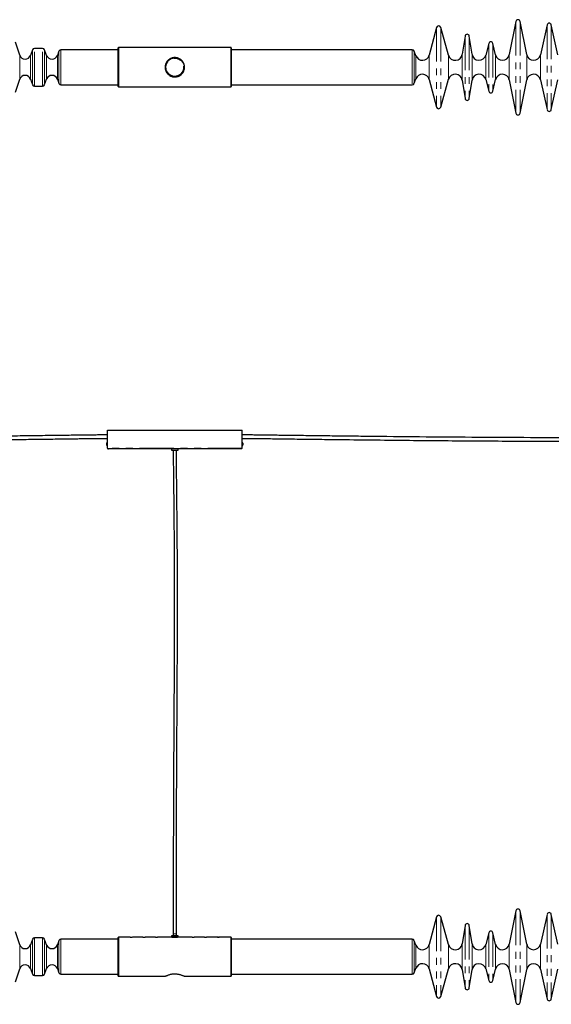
# Model space of a CAD drawing. Header units: millimetres. Extents: x 350 to 3714, y 780 to 2611.
# Tile 2 of 3: x 1337 to 2325, y 780 to 2611. Entities that reach past the tile are written whole.
import ezdxf

# ---------------------------------------------------------------- set-up
doc = ezdxf.new("R2010")
doc.units = ezdxf.units.MM
doc.header["$LTSCALE"] = 10
doc.linetypes.add('PHANTOM', pattern=[12.7, 6.35, -1.27, 1.27, -1.27, 1.27, -1.27])

msp = doc.modelspace()

# ---------------------------------------------------------------- linework, layer by layer
at = {"color": 7, "linetype": 'Continuous', "lineweight": 25}
for p, q in [((2259.2, 2608.2), (2246.9, 2546.4)), ((2279.4, 2546.4), (2267, 2608.2)), ((2317.2, 2601.8), (2304.8, 2546.1)), ((2337.4, 2546.1), (2325, 2601.8)), ((2111.7, 2596.9), (2098.2, 2545.6)), ((2134.1, 2545.4), (2119.5, 2597)), ((1336.8, 2545.2), (1328.7, 2569.4)), ((2164.7, 2581), (2159.5, 2547)), ((2177.8, 2547), (2172.6, 2581)), ((2208.7, 2567.4), (2203.2, 2545.7)), ((2221.5, 2546), (2216.5, 2567.3)), ((1360.7, 2555.3), (1356.9, 2544.9)), ((1379.4, 2557.9), (1364.4, 2557.9)), ((1386.9, 2544.9), (1383.1, 2555.3)), ((1409.8, 2552.8), (1406.9, 2544.9)), ((1520.1, 2555.4), (1413.5, 2555.4)), ((1520.6, 2559.4), (1520.1, 2558.9)), ((1520.1, 2486.9), (1520.1, 2558.9)), ((1729.6, 2559.4), (1520.6, 2559.4)), ((1520.6, 2559.4), (1520.6, 2486.4)), ((1730.1, 2558.9), (1729.6, 2559.4)), ((1729.6, 2486.4), (1729.6, 2559.4)), ((1730.1, 2558.9), (1730.1, 2486.9)), ((2066.6, 2555.4), (1730.1, 2555.4)), ((2073.4, 2544.5), (2070.4, 2552.8)), ((1328.7, 2476.4), (1336.8, 2500.7)), ((1356.9, 2500.9), (1360.7, 2490.6)), ((1383.1, 2490.6), (1386.9, 2500.9)), ((1406.9, 2500.9), (1409.8, 2493.1)), ((2070.4, 2493.1), (2073.4, 2501.3)), ((2098.2, 2500.2), (2111.7, 2448.9)), ((2119.5, 2448.8), (2134.1, 2500.5)), ((2159.5, 2498.9), (2164.7, 2464.8)), ((2172.6, 2464.8), (2177.8, 2498.9)), ((2203.2, 2500.1), (2208.7, 2478.4)), ((2216.5, 2478.5), (2221.5, 2499.9)), ((2246.9, 2499.5), (2259.2, 2437.6)), ((2267, 2437.6), (2279.4, 2499.5)), ((2304.8, 2499.8), (2317.2, 2444.1)), ((2325, 2444.1), (2337.4, 2499.8)), ((1364.4, 2487.9), (1379.4, 2487.9)), ((1413.5, 2490.4), (1520.1, 2490.4)), ((1520.1, 2486.9), (1520.6, 2486.4)), ((1520.6, 2486.4), (1729.6, 2486.4)), ((1729.6, 2486.4), (1730.1, 2486.9)), ((1730.1, 2490.4), (2066.6, 2490.4)), ((1500.1, 1814.5), (1500.1, 1848)), ((1500.1, 1848), (1750.1, 1848)), ((1750.1, 1814.5), (1750.1, 1848)), ((1498.5, 1820.5), (1498.5, 1823.5)), ((1500.1, 1824.8), (1499.8, 1824.8)), ((1499.8, 1819.1), (1500.1, 1819.1)), ((1750.4, 1824.8), (1750.1, 1824.8)), ((1750.1, 1819.1), (1750.4, 1819.1)), ((1751.8, 1823.5), (1751.8, 1820.5)), ((1748.6, 1813), (1501.6, 1813)), ((1619.1, 1813), (1619.1, 1810.5)), ((1619.1, 1810.5), (1631.1, 1810.5)), ((1631.1, 1810.5), (1631.1, 1813)), ((2259.2, 953.7), (2246.9, 891.9)), ((2279.4, 891.9), (2267, 953.7)), ((2111.7, 942.5), (2098.2, 891.1)), ((2134.1, 890.9), (2119.5, 942.6)), ((2317.2, 947.3), (2304.8, 891.6)), ((2337.4, 891.6), (2325, 947.3)), ((2164.7, 926.6), (2159.5, 892.5)), ((2177.8, 892.5), (2172.6, 926.6)), ((1336.8, 890.7), (1328.7, 915)), ((1360.7, 900.8), (1356.9, 890.5)), ((1379.4, 903.5), (1364.4, 903.5)), ((1386.9, 890.5), (1383.1, 900.8)), ((1409.8, 898.3), (1406.9, 890.5)), ((1520.1, 901), (1413.5, 901)), ((1520.6, 905), (1520.1, 904.5)), ((1520.1, 868.5), (1520.1, 904.5)), ((1542.2, 905), (1520.6, 905)), ((1520.6, 905), (1520.6, 868.5)), ((1542.4, 905), (1543.1, 905)), ((1543.1, 905), (1546, 905)), ((1565.9, 905), (1546.2, 905)), ((1589, 905), (1569.9, 905)), ((1610.8, 905), (1593, 905)), ((1619.1, 905), (1617.5, 905)), ((1619.1, 907.5), (1619.1, 905)), ((1631.1, 907.5), (1619.1, 907.5)), ((1631.1, 905), (1619.1, 905)), ((1622.2, 911), (1622.2, 907.5)), ((1628.1, 907.5), (1628.1, 911)), ((1631.1, 905), (1631.1, 907.5)), ((1632.8, 905), (1631.1, 905)), ((1657.2, 905), (1639.5, 905)), ((1680.3, 905), (1661.2, 905)), ((1703.6, 905), (1684.3, 905)), ((1704.2, 905), (1707.8, 905)), ((1729.6, 905), (1707.8, 905)), ((1730.1, 904.5), (1729.6, 905)), ((1729.6, 868.5), (1729.6, 905)), ((1730.1, 904.5), (1730.1, 868.5)), ((2066.6, 901), (1730.1, 901)), ((2073.4, 890.1), (2070.4, 898.3)), ((2208.7, 912.9), (2203.2, 891.3)), ((2221.5, 891.5), (2216.5, 912.9)), ((1520.1, 832.5), (1520.1, 868.5)), ((1520.6, 868.5), (1520.6, 832)), ((1729.6, 832), (1729.6, 868.5)), ((1730.1, 868.5), (1730.1, 832.5)), ((1328.7, 821.9), (1336.8, 846.2)), ((1356.9, 846.5), (1360.7, 836.1)), ((1383.1, 836.1), (1386.9, 846.5)), ((1406.9, 846.5), (1409.8, 838.6)), ((2070.4, 838.6), (2073.4, 846.9)), ((2098.2, 845.8), (2111.7, 794.4)), ((2119.5, 794.4), (2134.1, 846)), ((2159.5, 844.4), (2164.7, 810.4)), ((2172.6, 810.4), (2177.8, 844.4)), ((2203.2, 845.7), (2208.7, 824)), ((2216.5, 824.1), (2221.5, 845.4)), ((2246.9, 845), (2259.2, 783.2)), ((2267, 783.2), (2279.4, 845)), ((2304.8, 845.3), (2317.2, 789.6)), ((2325, 789.6), (2337.4, 845.3)), ((1364.4, 833.5), (1379.4, 833.5)), ((1413.5, 836), (1520.1, 836)), ((1520.1, 832.5), (1520.6, 832)), ((1520.6, 832), (1607.1, 832)), ((1643.1, 832), (1729.6, 832)), ((1729.6, 832), (1730.1, 832.5)), ((1730.1, 836), (2066.6, 836))]:
    msp.add_line(p, q, dxfattribs=at)
at = {"color": 7, "linetype": 'PHANTOM', "lineweight": 18}
for p, q in [((2259.2, 2608.2), (2259.2, 2437.6)), ((2267, 2608.2), (2267, 2437.6)), ((2317.2, 2601.8), (2317.2, 2444.1)), ((2325, 2601.8), (2325, 2444.1)), ((2111.7, 2596.9), (2111.7, 2448.9)), ((2119.5, 2597), (2119.5, 2448.8)), ((2164.7, 2581), (2164.7, 2464.8)), ((2172.6, 2581), (2172.6, 2464.8)), ((2208.7, 2567.4), (2208.7, 2478.4)), ((2216.5, 2567.3), (2216.5, 2478.5)), ((1360.7, 2490.6), (1360.7, 2555.3)), ((1364.4, 2487.9), (1364.4, 2557.9)), ((1379.4, 2487.9), (1379.4, 2557.9)), ((1383.1, 2490.6), (1383.1, 2555.3)), ((1409.8, 2493.1), (1409.8, 2552.8)), ((1413.5, 2490.4), (1413.5, 2555.4)), ((2066.6, 2555.4), (2066.6, 2490.4)), ((2070.4, 2552.8), (2070.4, 2493.1)), ((2159.5, 2547), (2159.5, 2498.9)), ((2177.8, 2547), (2177.8, 2498.9)), ((2221.5, 2546), (2221.5, 2499.9)), ((2246.9, 2546.4), (2246.9, 2499.5)), ((2279.4, 2546.4), (2279.4, 2499.5)), ((2304.8, 2546.1), (2304.8, 2499.8)), ((1336.8, 2500.7), (1336.8, 2545.2)), ((1356.9, 2500.9), (1356.9, 2544.9)), ((1386.9, 2500.9), (1386.9, 2544.9)), ((1406.9, 2500.9), (1406.9, 2544.9)), ((2073.4, 2544.5), (2073.4, 2501.3)), ((2098.2, 2545.6), (2098.2, 2500.2)), ((2134.1, 2545.4), (2134.1, 2500.5)), ((2203.2, 2545.7), (2203.2, 2500.1)), ((1499.8, 1819.1), (1499.8, 1824.8)), ((1750.1, 1814.5), (1500.1, 1814.5)), ((1750.4, 1824.8), (1750.4, 1819.1)), ((2259.2, 953.7), (2259.2, 783.2)), ((2267, 953.7), (2267, 783.2)), ((2111.7, 942.5), (2111.7, 794.4)), ((2119.5, 942.6), (2119.5, 794.4)), ((2317.2, 947.3), (2317.2, 789.6)), ((2325, 947.3), (2325, 789.6)), ((2164.7, 926.6), (2164.7, 810.4)), ((2172.6, 926.6), (2172.6, 810.4)), ((1360.7, 868.5), (1360.7, 900.8)), ((1364.4, 868.5), (1364.4, 903.5)), ((1379.4, 868.5), (1379.4, 903.5)), ((1383.1, 868.5), (1383.1, 900.8)), ((1409.8, 868.5), (1409.8, 898.3)), ((1413.5, 868.5), (1413.5, 901)), ((1622.2, 911), (1628.1, 911)), ((2066.6, 901), (2066.6, 836)), ((2070.4, 898.3), (2070.4, 838.6)), ((2208.7, 912.9), (2208.7, 824)), ((2216.5, 912.9), (2216.5, 824.1)), ((1336.8, 868.5), (1336.8, 890.7)), ((1356.9, 868.5), (1356.9, 890.5)), ((1386.9, 868.5), (1386.9, 890.5)), ((1406.9, 868.5), (1406.9, 890.5)), ((2073.4, 890.1), (2073.4, 846.9)), ((2098.2, 891.1), (2098.2, 845.8)), ((2134.1, 890.9), (2134.1, 846)), ((2159.5, 892.5), (2159.5, 844.4)), ((2177.8, 892.5), (2177.8, 844.4)), ((2203.2, 891.3), (2203.2, 845.7)), ((2221.5, 891.5), (2221.5, 845.4)), ((2246.9, 891.9), (2246.9, 845)), ((2279.4, 891.9), (2279.4, 845)), ((2304.8, 891.6), (2304.8, 845.3)), ((1336.8, 846.2), (1336.8, 868.5)), ((1356.9, 846.5), (1356.9, 868.5)), ((1360.7, 836.1), (1360.7, 868.5)), ((1364.4, 833.5), (1364.4, 868.5)), ((1379.4, 833.5), (1379.4, 868.5)), ((1383.1, 836.1), (1383.1, 868.5)), ((1386.9, 846.5), (1386.9, 868.5)), ((1406.9, 846.5), (1406.9, 868.5)), ((1409.8, 838.6), (1409.8, 868.5)), ((1413.5, 836), (1413.5, 868.5))]:
    msp.add_line(p, q, dxfattribs=at)
at = {"color": 7, "linetype": 'Continuous', "lineweight": 25}
msp.add_circle((1625.1, 2522.9), 17.5, dxfattribs=at)
at = {"color": 7, "linetype": 'PHANTOM', "lineweight": 18}
msp.add_circle((1625.1, 2522.9), 16.5, dxfattribs=at)
at = {"color": 7, "linetype": 'Continuous', "lineweight": 25}
for centre, radius, start, end in [((2263.1, 2607.4), 4, 11.2773, 168.7227), ((2321.1, 2600.9), 4, 12.558, 167.442), ((2115.6, 2595.9), 4, 15.8337, 165.2013), ((2168.6, 2580.4), 4, 8.6703, 171.3297), ((2212.6, 2566.4), 4, 13.0322, 165.7106), ((1364.4, 2553.9), 4, 90, 160), ((1379.4, 2553.9), 4, 20, 90), ((1413.5, 2551.4), 4, 90, 160), ((2066.6, 2551.4), 4, 19.8151, 90), ((2146.6, 2548.9), 13, 195.8337, 351.3297), ((2190.6, 2548.9), 13, 188.6703, 345.7106), ((2234.1, 2548.9), 13, 193.0322, 348.7227), ((2292.1, 2548.9), 13, 191.2773, 347.442), ((1346.9, 2548.6), 10.6, 198.499, 340), ((1396.9, 2548.6), 10.6, 200, 340), ((2085.6, 2548.9), 13, 199.8151, 345.2013), ((2085.6, 2496.9), 13, 14.7987, 160.1849), ((2146.6, 2496.9), 13, 8.6703, 164.1663), ((2190.6, 2496.9), 13, 14.2894, 171.3297), ((2234.1, 2496.9), 13, 11.2773, 166.9678), ((2292.1, 2496.9), 13, 12.558, 168.7227), ((1346.9, 2497.3), 10.6, 20, 161.501), ((1396.9, 2497.3), 10.6, 20, 160), ((1413.5, 2494.4), 4, 200, 270), ((2066.6, 2494.4), 4, 270, 340.1849), ((1364.4, 2491.9), 4, 200, 270), ((1379.4, 2491.9), 4, 270, 340), ((2212.6, 2479.4), 4, 194.2894, 346.9678), ((2168.6, 2465.4), 4, 188.6703, 351.3297), ((2115.6, 2449.9), 4, 194.7987, 344.1663), ((2263.1, 2438.4), 4, 191.2773, 348.7227), ((2321.1, 2444.9), 4, 192.558, 347.442), ((1499.8, 1823.5), 1.35, 90, 180), ((1499.8, 1820.5), 1.35, 180, 270), ((1750.4, 1823.5), 1.35, 0, 90), ((1750.4, 1820.5), 1.35, 270, 0), ((2263.1, 953), 4, 11.2773, 168.7227), ((2115.6, 941.5), 4, 15.8337, 165.2013), ((2321.1, 946.5), 4, 12.558, 167.442), ((2168.6, 926), 4, 8.6703, 171.3297), ((2212.6, 912), 4, 13.0322, 165.7106), ((1364.4, 899.5), 4, 90, 160), ((1379.4, 899.5), 4, 20, 90), ((1413.5, 897), 4, 90, 160), ((1544.2, 941.4), 36.5, 266.8611, 273.1005), ((1567.9, 941.4), 36.5, 266.8611, 273.1005), ((1591, 941.4), 36.5, 266.8611, 273.1005), ((1625.1, 941.3), 36.7, 261.7706, 278.1252), ((1659.2, 941.4), 36.5, 266.8611, 273.1005), ((1682.3, 941.4), 36.5, 266.8611, 273.1005), ((2066.6, 897), 4, 19.8151, 90), ((1346.9, 894.1), 10.6, 198.499, 340), ((1396.9, 894.1), 10.6, 200, 340), ((2085.6, 894.5), 13, 199.8151, 345.2013), ((2146.6, 894.5), 13, 195.8337, 351.3297), ((2190.6, 894.5), 13, 188.6703, 345.7106), ((2234.1, 894.5), 13, 193.0322, 348.7227), ((2292.1, 894.5), 13, 191.2773, 347.442), ((1346.9, 842.8), 10.6, 20, 161.501), ((1396.9, 842.8), 10.6, 20, 160), ((2085.6, 842.5), 13, 14.7987, 160.1849), ((2146.6, 842.5), 13, 8.6703, 164.1663), ((2190.6, 842.5), 13, 14.2894, 171.3297), ((2234.1, 842.5), 13, 11.2773, 166.9678), ((2292.1, 842.5), 13, 12.558, 168.7227), ((1364.4, 837.5), 4, 200, 270), ((1379.4, 837.5), 4, 270, 340), ((1413.5, 840), 4, 200, 270), ((2066.6, 840), 4, 270, 340.1849), ((2168.6, 811), 4, 188.6703, 351.3297), ((2212.6, 825), 4, 194.2894, 346.9678), ((2115.6, 795.5), 4, 194.7987, 344.1663), ((2321.1, 790.5), 4, 192.558, 347.442), ((2263.1, 784), 4, 191.2773, 348.7227)]:
    msp.add_arc(centre, radius, start, end, dxfattribs=at)
for points, knots in [([(1607.1, 2522.9), (1607.2, 2523.9), (1607.3, 2525.8), (1608, 2528.5), (1609, 2531.1), (1610.5, 2533.5), (1612.4, 2535.7), (1614.6, 2537.6), (1617.3, 2539.2), (1620.2, 2540.3), (1623.3, 2540.9), (1626.2, 2541), (1629, 2540.6), (1631.6, 2539.8), (1634, 2538.7), (1636.3, 2537.1), (1638.4, 2535.2), (1640.3, 2532.8), (1641.8, 2530), (1642.8, 2527.1), (1643.2, 2524), (1643.1, 2521.1), (1642.6, 2518.4), (1641.7, 2515.8), (1640.5, 2513.3), (1638.8, 2511.1), (1636.7, 2509), (1634.2, 2507.3), (1631.4, 2505.9), (1628.4, 2505.1), (1625.3, 2504.8), (1622.5, 2505), (1619.8, 2505.7), (1617.3, 2506.6), (1615, 2508), (1612.8, 2509.8), (1610.8, 2512), (1609.1, 2514.6), (1607.9, 2517.5), (1607.2, 2520.3), (1607.2, 2522.2), (1607.1, 2522.9)], [0, 0, 0, 0, 0.024381, 0.049517, 0.073887, 0.098891, 0.124727, 0.15121, 0.178882, 0.20745, 0.233404, 0.26032, 0.283371, 0.307067, 0.330721, 0.354922, 0.381451, 0.408683, 0.436272, 0.464801, 0.490134, 0.516326, 0.53983, 0.563982, 0.588217, 0.61304, 0.639589, 0.666842, 0.694458, 0.723042, 0.748011, 0.773858, 0.796676, 0.820081, 0.844472, 0.869433, 0.896621, 0.924587, 0.951766, 0.979904, 1, 1, 1, 1]), ([(1500.1, 1839.1), (1500, 1839.1), (1498.8, 1839.1), (1496.3, 1839.1), (1492.5, 1839.1), (1488.2, 1839), (1483.7, 1839), (1479.1, 1838.9), (1473.3, 1838.8), (1466.5, 1838.8), (1458.6, 1838.7), (1448.5, 1838.5), (1436.1, 1838.4), (1421.6, 1838.2), (1399.6, 1837.9), (1370.1, 1837.5), (1323.6, 1836.9), (1268, 1836.3), (1186.4, 1835.4), (1088.4, 1834.5), (979.7, 1833.9), (877.1, 1833.7), (780.4, 1834.1), (701.5, 1834.7), (640.5, 1835.5), (597.2, 1836.1), (561.9, 1836.7), (534.5, 1837.2), (515.2, 1837.6), (500.6, 1837.9), (490.8, 1838.1), (485.3, 1838.2), (479.2, 1838.4), (472.4, 1838.5), (466.2, 1838.7), (460.6, 1838.8), (456, 1838.9), (451.7, 1839), (447.9, 1839.1), (444.7, 1839.1), (442.9, 1839.2), (442.1, 1839.2)], [0, 0, 0, 0, 0.00032, 0.003394, 0.007084, 0.011178, 0.015502, 0.01991, 0.024278, 0.031847, 0.039206, 0.046783, 0.060576, 0.074364, 0.087821, 0.122919, 0.157976, 0.219586, 0.280696, 0.389278, 0.497521, 0.588897, 0.680149, 0.771875, 0.812475, 0.853234, 0.894457, 0.912544, 0.930944, 0.949232, 0.953948, 0.958933, 0.964759, 0.971232, 0.978075, 0.982589, 0.986987, 0.991117, 0.994801, 0.997836, 1, 1, 1, 1]), ([(442.1, 1832.8), (442.8, 1832.8), (444.5, 1832.7), (447.4, 1832.7), (450.9, 1832.6), (454.7, 1832.5), (458.6, 1832.4), (462.5, 1832.4), (466.2, 1832.3), (472.6, 1832.1), (481.7, 1831.9), (496.7, 1831.6), (514.6, 1831.2), (536.7, 1830.8), (559.9, 1830.3), (584.2, 1829.9), (614.7, 1829.4), (651.4, 1828.9), (694.2, 1828.4), (747.9, 1827.9), (812.6, 1827.5), (888.3, 1827.4), (971, 1827.5), (1060.9, 1828), (1158.1, 1828.7), (1233.7, 1829.5), (1287.8, 1830.1), (1320.4, 1830.5), (1353.1, 1830.9), (1386, 1831.3), (1409.6, 1831.6), (1424, 1831.8), (1429, 1831.9), (1434.1, 1831.9), (1439.5, 1832), (1445.9, 1832.1), (1453.5, 1832.2), (1462.2, 1832.3), (1471.4, 1832.4), (1479.1, 1832.5), (1485.2, 1832.6), (1489.5, 1832.6), (1493.5, 1832.7), (1497, 1832.7), (1499.2, 1832.7), (1500.1, 1832.7), (1500.1, 1832.7)], [0, 0, 0, 0, 0.001996, 0.00481, 0.008157, 0.011807, 0.01557, 0.019289, 0.022836, 0.026221, 0.037307, 0.04874, 0.068708, 0.088135, 0.111412, 0.1343, 0.157191, 0.197817, 0.238283, 0.278541, 0.350207, 0.421645, 0.493218, 0.584775, 0.676509, 0.768688, 0.799231, 0.830025, 0.861012, 0.892075, 0.923162, 0.928004, 0.932812, 0.937578, 0.942455, 0.947961, 0.955658, 0.964042, 0.972805, 0.981547, 0.985945, 0.990101, 0.993909, 0.997242, 0.999957, 1, 1, 1, 1]), ([(2808.1, 1839.2), (2807.3, 1839.2), (2805.2, 1839.1), (2801.8, 1839.1), (2797.7, 1839), (2793.3, 1838.9), (2788.8, 1838.8), (2784.5, 1838.7), (2777.8, 1838.5), (2768.5, 1838.3), (2753.5, 1838), (2735.6, 1837.6), (2713.5, 1837.2), (2690.4, 1836.7), (2666, 1836.3), (2635.6, 1835.8), (2598.9, 1835.3), (2556.1, 1834.8), (2502.4, 1834.3), (2437.7, 1833.9), (2362, 1833.8), (2279.3, 1833.9), (2189.4, 1834.4), (2092.2, 1835.1), (2016.6, 1835.9), (1962.5, 1836.5), (1929.9, 1836.9), (1897.2, 1837.3), (1864.4, 1837.7), (1840.3, 1838), (1825.1, 1838.2), (1818.8, 1838.3), (1812.1, 1838.4), (1804.9, 1838.5), (1796.9, 1838.6), (1788.1, 1838.7), (1779, 1838.8), (1771.3, 1838.9), (1765.2, 1839), (1760.8, 1839), (1756.8, 1839.1), (1753.3, 1839.1), (1751.2, 1839.1), (1750.2, 1839.1), (1750.1, 1839.1)], [0, 0, 0, 0, 0.002439, 0.005823, 0.009795, 0.014048, 0.018329, 0.022435, 0.02631, 0.037384, 0.048807, 0.06877, 0.088192, 0.111466, 0.134351, 0.15724, 0.197862, 0.238323, 0.278577, 0.350236, 0.421666, 0.49323, 0.584777, 0.676502, 0.768672, 0.799211, 0.830003, 0.860986, 0.892045, 0.923123, 0.929168, 0.935157, 0.941137, 0.94792, 0.955618, 0.964, 0.972758, 0.981495, 0.985891, 0.990045, 0.993854, 0.997196, 0.999929, 1, 1, 1, 1]), ([(1750.1, 1832.7), (1750.2, 1832.7), (1751.4, 1832.7), (1753.9, 1832.7), (1757.7, 1832.7), (1762, 1832.6), (1766.5, 1832.6), (1771.1, 1832.5), (1776.9, 1832.4), (1783.7, 1832.4), (1791.7, 1832.3), (1801.8, 1832.1), (1814.2, 1832), (1828.7, 1831.8), (1850.7, 1831.5), (1880.2, 1831.1), (1926.6, 1830.5), (1982.3, 1829.9), (2063.9, 1829), (2161.9, 1828.1), (2270.6, 1827.5), (2373.2, 1827.3), (2470, 1827.7), (2548.8, 1828.3), (2609.9, 1829.1), (2653.1, 1829.7), (2688.4, 1830.3), (2715.8, 1830.8), (2735.1, 1831.2), (2749.7, 1831.5), (2759.6, 1831.7), (2765.1, 1831.8), (2771.2, 1832), (2777.9, 1832.1), (2784.2, 1832.3), (2789.8, 1832.4), (2794.4, 1832.5), (2798.7, 1832.6), (2802.5, 1832.7), (2805.6, 1832.7), (2807.4, 1832.8), (2808.1, 1832.8)], [0, 0, 0, 0, 0.00029, 0.003348, 0.007032, 0.011127, 0.015453, 0.019864, 0.024233, 0.031801, 0.039164, 0.046745, 0.060543, 0.074336, 0.087794, 0.122896, 0.157956, 0.219573, 0.280688, 0.389281, 0.497535, 0.588922, 0.680185, 0.771921, 0.812525, 0.853288, 0.894515, 0.912605, 0.931012, 0.949315, 0.954036, 0.959016, 0.96484, 0.971317, 0.978167, 0.982688, 0.987092, 0.991225, 0.994906, 0.997919, 1, 1, 1, 1]), ([(1750.1, 1814.5), (1750, 1814.3), (1749.8, 1813.9), (1749.4, 1813.4), (1749, 1813), (1748.8, 1813), (1748.6, 1813)], [0, 0, 0, 0, 0.25473, 0.509622, 0.764515, 1, 1, 1, 1]), ([(1622.2, 1810.5), (1622.2, 1809.2), (1622.2, 1806.2), (1622.2, 1801.2), (1622.3, 1795.5), (1622.3, 1789.4), (1622.4, 1783.1), (1622.5, 1775.4), (1622.6, 1766.5), (1622.7, 1756.7), (1622.8, 1747.2), (1622.9, 1738.3), (1623, 1730.1), (1623.1, 1722.7), (1623.2, 1715.7), (1623.3, 1701.1), (1623.5, 1679), (1623.8, 1641.9), (1624, 1597.8), (1624.2, 1532.9), (1624.1, 1454.5), (1623.7, 1367.2), (1623.2, 1284.2), (1622.8, 1205.4), (1622.5, 1141), (1622.4, 1091), (1622.3, 1055.8), (1622.3, 1030.2), (1622.2, 1014.4), (1622.2, 1008.1), (1622.2, 1001.9), (1622.2, 995.7), (1622.2, 989.5), (1622.2, 982.8), (1622.2, 975.3), (1622.2, 966.2), (1622.2, 955.6), (1622.2, 943.7), (1622.2, 934), (1622.2, 926.7), (1622.2, 921.8), (1622.2, 917.6), (1622.2, 914), (1622.2, 911.9), (1622.2, 911)], [0, 0, 0, 0, 0.00429, 0.010042, 0.016451, 0.023303, 0.030419, 0.037659, 0.049004, 0.059992, 0.070364, 0.08059, 0.089748, 0.09775, 0.105323, 0.112914, 0.146501, 0.179137, 0.236511, 0.293587, 0.395624, 0.49789, 0.584909, 0.672383, 0.760636, 0.799794, 0.839147, 0.877991, 0.885034, 0.892012, 0.898914, 0.90592, 0.912403, 0.919861, 0.928194, 0.937271, 0.950236, 0.963686, 0.976859, 0.982691, 0.988098, 0.992917, 0.996958, 1, 1, 1, 1]), ([(1628.1, 911), (1628.1, 911.9), (1628.1, 913.9), (1628.1, 917.4), (1628.1, 921.5), (1628.1, 926.1), (1628.1, 930.9), (1628.1, 935.9), (1628.1, 942.2), (1628.1, 949.7), (1628.1, 957.9), (1628.1, 965.9), (1628.1, 974), (1628.1, 982.4), (1628.1, 990.8), (1628.1, 1006.5), (1628.1, 1029.3), (1628.2, 1061), (1628.3, 1094.4), (1628.4, 1129.5), (1628.6, 1183.7), (1629, 1256.9), (1629.5, 1344.3), (1629.9, 1426.7), (1630.1, 1504.4), (1630, 1567.5), (1629.9, 1616), (1629.7, 1649.5), (1629.5, 1673.5), (1629.3, 1688), (1629.3, 1693.9), (1629.2, 1700.5), (1629.1, 1708), (1629.1, 1716.4), (1629, 1725.5), (1628.9, 1735.5), (1628.7, 1746.7), (1628.6, 1759.1), (1628.4, 1772.4), (1628.3, 1783.2), (1628.2, 1791.5), (1628.2, 1797.1), (1628.1, 1802.3), (1628.1, 1806.7), (1628.1, 1809.3), (1628.1, 1810.5)], [0, 0, 0, 0, 0.003012, 0.006955, 0.011584, 0.016692, 0.022104, 0.02767, 0.03327, 0.043285, 0.052556, 0.06071, 0.070043, 0.079352, 0.088753, 0.098192, 0.131622, 0.16481, 0.204039, 0.243006, 0.281754, 0.384787, 0.487018, 0.573466, 0.65974, 0.745924, 0.783836, 0.821547, 0.857868, 0.863715, 0.870066, 0.877414, 0.885754, 0.895064, 0.905301, 0.916393, 0.928222, 0.942796, 0.957734, 0.972432, 0.979045, 0.985312, 0.991096, 0.996237, 1, 1, 1, 1]), ([(1617.5, 905), (1617.5, 905), (1617.5, 905), (1617.2, 904.9), (1616.5, 904.9), (1615.6, 904.8), (1614.5, 904.8), (1613.3, 904.8), (1612.2, 904.9), (1611.4, 904.9), (1610.9, 905), (1610.8, 905), (1610.8, 905)], [0, 0, 0, 0, 0.049433, 0.149629, 0.251343, 0.356988, 0.466993, 0.579994, 0.693769, 0.805851, 0.913956, 1, 1, 1, 1]), ([(1639.5, 905), (1639.5, 905), (1639.5, 905), (1639.2, 904.9), (1638.5, 904.9), (1637.6, 904.8), (1636.5, 904.8), (1635.3, 904.8), (1634.2, 904.9), (1633.4, 904.9), (1632.9, 905), (1632.8, 905), (1632.8, 905)], [0, 0, 0, 0, 0.0494327, 0.1496285, 0.2513428, 0.3569879, 0.4669931, 0.5799945, 0.6937687, 0.8058514, 0.9139558, 1, 1, 1, 1]), ([(1706.6, 904.9), (1706.5, 904.9), (1706.2, 904.9), (1705.6, 904.9), (1705, 904.9), (1704.4, 904.9), (1703.9, 904.9), (1703.7, 905), (1703.7, 905), (1703.6, 905)], [0, 0, 0, 0, 0.082253, 0.245168, 0.40787, 0.570571, 0.733486, 0.896494, 1, 1, 1, 1]), ([(1607.1, 832), (1607.2, 832), (1607.3, 832), (1608, 832.4), (1609, 832.9), (1610.5, 833.5), (1612.4, 834.2), (1614.6, 835), (1617.3, 835.8), (1620.2, 836.4), (1623.3, 836.7), (1626.2, 836.7), (1629, 836.5), (1631.6, 836.1), (1634, 835.5), (1636.3, 834.8), (1638.4, 834.1), (1640.3, 833.3), (1641.8, 832.6), (1642.7, 832.2), (1643.2, 832), (1643.1, 832), (1643.1, 832)], [0, 0, 0, 0, 0.048762, 0.099034, 0.147773, 0.197782, 0.249453, 0.30242, 0.357763, 0.414899, 0.466808, 0.520639, 0.566741, 0.614133, 0.661441, 0.709843, 0.762901, 0.817364, 0.872542, 0.929602, 0.980267, 1, 1, 1, 1])]:
    msp.add_open_spline(points, degree=3, knots=knots, dxfattribs=at)
for points in [[(1501.6, 1813), (1501.5, 1813), (1501.3, 1813), (1500.9, 1813.4), (1500.5, 1813.9), (1500.3, 1814.3), (1500.1, 1814.5)], [(1500.1, 1814.5), (1500.2, 1814.3), (1500.2, 1813.9), (1500.6, 1813.4), (1501.1, 1813), (1501.4, 1813), (1501.6, 1813)]]:
    msp.add_open_spline(points, degree=3, dxfattribs=at)

doc.saveas('drawing.dxf')
